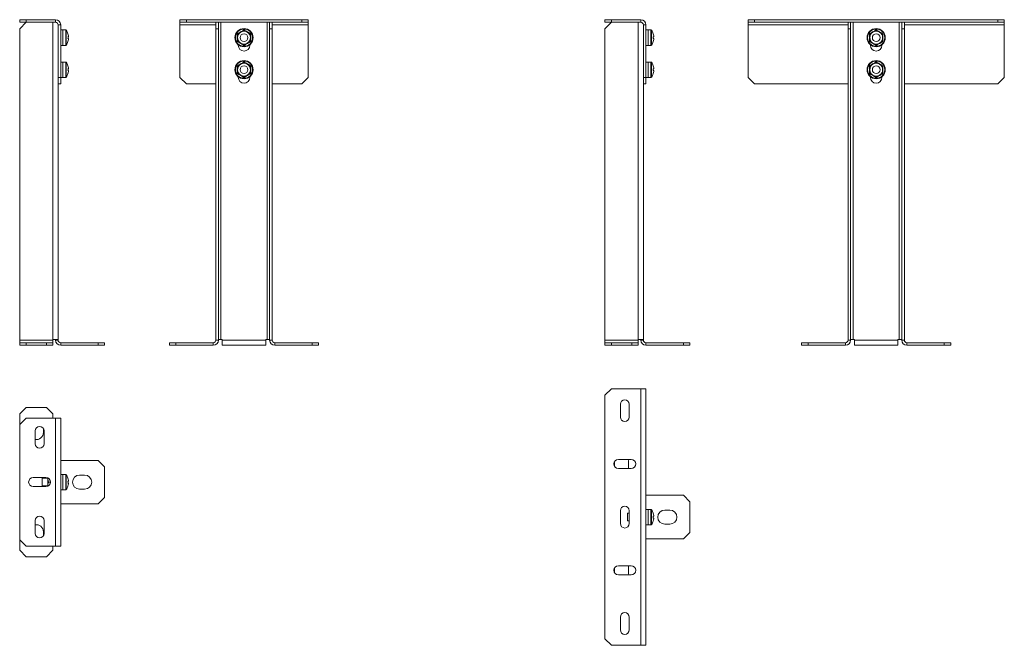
# Model space of a CAD drawing. Header units: millimetres. Extents: x -252 to 2017, y -866 to 296.
# Tile 1 of 3: x -252 to 516, y -668 to -180. Entities that reach past the tile are written whole.
import ezdxf

# ---------------------------------------------------------------- set-up
doc = ezdxf.new("R2010")
doc.units = ezdxf.units.MM

msp = doc.modelspace()

# ---------------------------------------------------------------- linework, layer by layer
at = {"color": 7, "linetype": 'Continuous', "lineweight": 15}
for p, q in [((-252.34, -182.4), (-252.34, -180.4)), ((-252.34, -180.4), (-247.34, -180.4)), ((-247.34, -182.4), (-252.34, -182.4)), ((-247.34, -182.4), (-252.34, -187.4)), ((-247.34, -180.4), (-247.34, -182.4)), ((-247.34, -180.4), (-224.34, -180.4)), ((-247.34, -182.4), (-224.34, -182.4)), ((-222.34, -184.4), (-222.34, -225.4)), ((-220.34, -184.4), (-220.34, -225.4)), ((-127.23, -182.4), (-127.23, -180.4)), ((-127.23, -180.4), (-122.23, -180.4)), ((-122.23, -182.4), (-127.23, -182.4)), ((-127.23, -182.4), (-127.23, -184.4)), ((-127.23, -184.4), (-127.23, -225.4)), ((-122.23, -180.4), (-122.23, -182.4)), ((-122.23, -180.4), (-32.23, -180.4)), ((-122.23, -182.4), (-32.23, -182.4)), ((-99.23, -187.4), (-99.23, -182.4)), ((-97.23, -182.4), (-97.23, -187.4)), ((-57.23, -187.4), (-57.23, -182.4)), ((-55.23, -182.4), (-55.23, -187.4)), ((-32.23, -182.4), (-32.23, -180.4)), ((-32.23, -180.4), (-27.23, -180.4)), ((-27.23, -182.4), (-32.23, -182.4)), ((-27.23, -180.4), (-27.23, -182.4)), ((-27.23, -182.4), (-27.23, -184.4)), ((-27.23, -184.4), (-27.23, -225.4)), ((204.47, -182.4), (204.47, -180.4)), ((204.47, -180.4), (209.47, -180.4)), ((209.47, -182.4), (204.47, -182.4)), ((209.47, -182.4), (204.47, -187.4)), ((209.47, -180.4), (209.47, -182.4)), ((209.47, -180.4), (232.47, -180.4)), ((209.47, -182.4), (232.47, -182.4)), ((234.47, -184.4), (234.47, -225.4)), ((236.47, -184.4), (236.47, -225.4)), ((316.17, -182.4), (316.17, -180.4)), ((316.17, -180.4), (321.17, -180.4)), ((321.17, -182.4), (316.17, -182.4)), ((316.17, -182.4), (316.17, -184.4)), ((316.17, -184.4), (316.17, -225.4)), ((321.17, -180.4), (321.17, -182.4)), ((321.17, -180.4), (511.17, -180.4)), ((321.17, -182.4), (511.17, -182.4)), ((394.17, -187.4), (394.17, -182.4)), ((396.17, -182.4), (396.17, -187.4)), ((436.17, -187.4), (436.17, -182.4)), ((438.17, -182.4), (438.17, -187.4)), ((511.17, -182.4), (511.17, -180.4)), ((511.17, -180.4), (516.17, -180.4)), ((516.17, -182.4), (511.17, -182.4)), ((516.17, -180.4), (516.17, -182.4)), ((516.17, -182.4), (516.17, -184.4)), ((516.17, -184.4), (516.17, -225.4)), ((-252.34, -430.4), (-252.34, -187.4)), ((-218.74, -188.4), (-220.34, -188.4)), ((-216.41, -188.4), (-218.74, -188.4)), ((-218.74, -194.4), (-218.74, -188.4)), ((-218.74, -188.4), (-218.74, -200.4)), ((-97.23, -187.4), (-99.23, -187.4)), ((-99.23, -430.4), (-99.23, -187.4)), ((-97.23, -430.4), (-97.23, -187.4)), ((-55.23, -187.4), (-57.23, -187.4)), ((-57.23, -430.4), (-57.23, -187.4)), ((-55.23, -430.4), (-55.23, -187.4)), ((204.47, -430.4), (204.47, -187.4)), ((238.07, -188.4), (236.47, -188.4)), ((240.39, -188.4), (238.07, -188.4)), ((238.07, -194.4), (238.07, -188.4)), ((238.07, -188.4), (238.07, -200.4)), ((396.17, -187.4), (394.17, -187.4)), ((394.17, -430.4), (394.17, -187.4)), ((396.17, -430.4), (396.17, -187.4)), ((438.17, -187.4), (436.17, -187.4)), ((436.17, -430.4), (436.17, -187.4)), ((438.17, -430.4), (438.17, -187.4)), ((-218.74, -200.4), (-218.74, -194.4)), ((-214.25, -193.69), (-214.65, -193.69)), ((-214.65, -195.11), (-214.25, -195.11)), ((-214.25, -193.06), (-214.25, -193.69)), ((-214.25, -195.11), (-214.25, -195.73)), ((238.07, -200.4), (238.07, -194.4)), ((242.55, -193.69), (242.15, -193.69)), ((242.15, -195.11), (242.55, -195.11)), ((242.55, -193.06), (242.55, -193.69)), ((242.55, -195.11), (242.55, -195.73)), ((-220.34, -200.4), (-218.74, -200.4)), ((-218.74, -200.4), (-216.41, -200.4)), ((-81.73, -199.89), (-81.73, -200.4)), ((-72.73, -200.4), (-72.73, -199.89)), ((236.47, -200.4), (238.07, -200.4)), ((238.07, -200.4), (240.39, -200.4)), ((411.67, -199.89), (411.67, -200.4)), ((420.67, -200.4), (420.67, -199.89)), ((-218.74, -213.4), (-220.34, -213.4)), ((-216.41, -213.4), (-218.74, -213.4)), ((-218.74, -219.4), (-218.74, -213.4)), ((-218.74, -213.4), (-218.74, -225.4)), ((238.07, -213.4), (236.47, -213.4)), ((240.39, -213.4), (238.07, -213.4)), ((238.07, -219.4), (238.07, -213.4)), ((238.07, -213.4), (238.07, -225.4)), ((-218.74, -225.4), (-218.74, -219.4)), ((-214.25, -218.69), (-214.65, -218.69)), ((-214.65, -220.11), (-214.25, -220.11)), ((-214.25, -218.06), (-214.25, -218.69)), ((-214.25, -220.11), (-214.25, -220.73)), ((238.07, -225.4), (238.07, -219.4)), ((242.55, -218.69), (242.15, -218.69)), ((242.15, -220.11), (242.55, -220.11)), ((242.55, -218.06), (242.55, -218.69)), ((242.55, -220.11), (242.55, -220.73)), ((-222.34, -225.4), (-220.34, -225.4)), ((-222.34, -230.4), (-222.34, -225.4)), ((-220.34, -230.4), (-222.34, -230.4)), ((-222.34, -429.76), (-222.34, -230.4)), ((-220.34, -225.4), (-218.74, -225.4)), ((-220.34, -225.4), (-220.34, -230.4)), ((-218.74, -225.4), (-216.41, -225.4)), ((-127.23, -225.4), (-122.23, -230.4)), ((-122.23, -230.4), (-99.23, -230.4)), ((-81.73, -224.89), (-81.73, -225.4)), ((-72.73, -225.4), (-72.73, -224.89)), ((-55.23, -230.4), (-32.23, -230.4)), ((-32.23, -230.4), (-27.23, -225.4)), ((234.47, -225.4), (236.47, -225.4)), ((234.47, -230.4), (234.47, -225.4)), ((236.47, -230.4), (234.47, -230.4)), ((234.47, -429.76), (234.47, -230.4)), ((236.47, -225.4), (238.07, -225.4)), ((236.47, -225.4), (236.47, -230.4)), ((238.07, -225.4), (240.39, -225.4)), ((316.17, -225.4), (321.17, -230.4)), ((321.17, -230.4), (394.17, -230.4)), ((411.67, -224.89), (411.67, -225.4)), ((420.67, -225.4), (420.67, -224.89)), ((438.17, -230.4), (511.17, -230.4)), ((511.17, -230.4), (516.17, -225.4)), ((-226.34, -430.4), (-226.34, -429.76)), ((-226.34, -429.76), (-222.34, -429.76)), ((-224.34, -429.76), (-224.34, -430.4)), ((-222.34, -430.4), (-222.34, -429.76)), ((-95.23, -429.76), (-97.23, -429.76)), ((-94.23, -429.76), (-95.23, -429.76)), ((-94.23, -430.4), (-94.23, -429.76)), ((-60.23, -429.76), (-60.23, -430.4)), ((-59.23, -429.76), (-60.23, -429.76)), ((-57.23, -429.76), (-59.23, -429.76)), ((230.47, -430.4), (230.47, -429.76)), ((230.47, -429.76), (234.47, -429.76)), ((232.47, -429.76), (232.47, -430.4)), ((234.47, -430.4), (234.47, -429.76)), ((398.17, -429.76), (396.17, -429.76)), ((399.17, -429.76), (398.17, -429.76)), ((399.17, -430.4), (399.17, -429.76)), ((433.17, -429.76), (433.17, -430.4)), ((434.17, -429.76), (433.17, -429.76)), ((436.17, -429.76), (434.17, -429.76)), ((-252.34, -432.4), (-252.34, -430.4)), ((-252.34, -434.4), (-252.34, -432.4)), ((-252.34, -432.4), (-247.34, -432.4)), ((-247.34, -434.4), (-252.34, -434.4)), ((-247.34, -432.4), (-247.34, -434.4)), ((-231.34, -432.4), (-247.34, -432.4)), ((-231.34, -434.4), (-247.34, -434.4)), ((-231.34, -434.4), (-231.34, -432.4)), ((-231.34, -432.4), (-226.34, -432.4)), ((-226.34, -434.4), (-231.34, -434.4)), ((-226.34, -430.4), (-226.34, -432.4)), ((-226.34, -432.4), (-226.34, -434.4)), ((-191.15, -432.4), (-220.34, -432.4)), ((-220.34, -434.4), (-191.15, -434.4)), ((-191.15, -434.4), (-191.15, -432.4)), ((-191.15, -432.4), (-186.15, -432.4)), ((-186.15, -434.4), (-191.15, -434.4)), ((-186.15, -432.4), (-186.15, -434.4)), ((-135.41, -434.4), (-135.41, -432.4)), ((-135.41, -432.4), (-130.41, -432.4)), ((-130.41, -434.4), (-135.41, -434.4)), ((-130.41, -432.4), (-130.41, -434.4)), ((-130.41, -432.4), (-101.23, -432.4)), ((-130.41, -434.4), (-101.23, -434.4)), ((-94.23, -430.4), (-94.23, -434.4)), ((-94.23, -434.4), (-60.23, -434.4)), ((-60.23, -434.4), (-60.23, -430.4)), ((-24.04, -432.4), (-53.23, -432.4)), ((-24.04, -434.4), (-53.23, -434.4)), ((-24.04, -434.4), (-24.04, -432.4)), ((-24.04, -432.4), (-19.04, -432.4)), ((-19.04, -434.4), (-24.04, -434.4)), ((-19.04, -432.4), (-19.04, -434.4)), ((204.47, -432.4), (204.47, -430.4)), ((204.47, -434.4), (204.47, -432.4)), ((204.47, -432.4), (209.47, -432.4)), ((209.47, -434.4), (204.47, -434.4)), ((209.47, -432.4), (209.47, -434.4)), ((225.47, -432.4), (209.47, -432.4)), ((225.47, -434.4), (209.47, -434.4)), ((225.47, -434.4), (225.47, -432.4)), ((225.47, -432.4), (230.47, -432.4)), ((230.47, -434.4), (225.47, -434.4)), ((230.47, -430.4), (230.47, -432.4)), ((230.47, -432.4), (230.47, -434.4)), ((265.65, -432.4), (236.47, -432.4)), ((236.47, -434.4), (265.65, -434.4)), ((265.65, -434.4), (265.65, -432.4)), ((265.65, -432.4), (270.65, -432.4)), ((270.65, -434.4), (265.65, -434.4)), ((270.65, -432.4), (270.65, -434.4)), ((357.98, -434.4), (357.98, -432.4)), ((357.98, -432.4), (362.98, -432.4)), ((362.98, -434.4), (357.98, -434.4)), ((362.98, -432.4), (362.98, -434.4)), ((362.98, -432.4), (392.17, -432.4)), ((362.98, -434.4), (392.17, -434.4)), ((399.17, -430.4), (399.17, -434.4)), ((399.17, -434.4), (433.17, -434.4)), ((433.17, -434.4), (433.17, -430.4)), ((469.35, -432.4), (440.17, -432.4)), ((469.35, -434.4), (440.17, -434.4)), ((469.35, -434.4), (469.35, -432.4)), ((469.35, -432.4), (474.35, -432.4)), ((474.35, -434.4), (469.35, -434.4)), ((474.35, -432.4), (474.35, -434.4)), ((209.47, -468.42), (204.47, -473.42)), ((209.47, -468.42), (232.47, -468.42)), ((232.47, -468.42), (236.47, -468.42)), ((236.47, -468.42), (236.47, -668.42)), ((204.47, -473.42), (204.47, -663.42)), ((-247.34, -482.95), (-252.34, -487.95)), ((-247.34, -482.95), (-231.34, -482.95)), ((-226.34, -487.95), (-231.34, -482.95)), ((216.47, -480.42), (216.47, -490.42)), ((223.47, -490.42), (223.47, -480.42)), ((-252.34, -487.95), (-252.34, -496.13)), ((-247.34, -491.13), (-252.34, -496.13)), ((-247.34, -491.13), (-224.34, -491.13)), ((-226.34, -487.95), (-226.34, -491.13)), ((-224.34, -491.13), (-220.34, -491.13)), ((-220.34, -491.13), (-220.34, -591.13)), ((-252.34, -496.13), (-252.34, -586.13)), ((-233.84, -499.33), (-233.84, -502.45)), ((-240.34, -501.13), (-240.34, -511.13)), ((-233.34, -511.13), (-233.34, -501.13)), ((-220.34, -524.13), (-191.15, -524.13)), ((-186.15, -529.13), (-191.15, -524.13)), ((-186.15, -529.13), (-186.15, -553.13)), ((211.97, -525.73), (212.01, -525.04)), ((211.97, -528.72), (211.97, -525.73)), ((224.97, -523.42), (214.97, -523.42)), ((222.97, -529.73), (222.93, -530.42)), ((222.97, -525.73), (222.97, -529.73)), ((-231.84, -537.63), (-241.84, -537.63)), ((-218.74, -535.13), (-220.34, -535.13)), ((-216.41, -535.13), (-218.74, -535.13)), ((-218.74, -547.13), (-218.74, -535.13)), ((-205.65, -535.63), (-201.65, -535.63)), ((214.97, -530.42), (224.97, -530.42)), ((-241.84, -544.63), (-231.84, -544.63)), ((-230.34, -538.13), (-234.74, -538.13)), ((-234.74, -538.13), (-234.74, -544.13)), ((-234.74, -544.13), (-230.34, -544.13)), ((-230.34, -537.97), (-230.34, -538.63)), ((-230.34, -538.63), (-230.34, -543.63)), ((-230.34, -543.63), (-230.27, -544.22)), ((-230.34, -544.3), (-230.34, -543.63)), ((-228.34, -541.13), (-229.74, -541.13)), ((-214.25, -540.42), (-214.65, -540.42)), ((-214.65, -541.84), (-214.25, -541.84)), ((-214.25, -539.8), (-214.25, -540.42)), ((-214.25, -541.84), (-214.25, -542.47)), ((-220.34, -547.13), (-218.74, -547.13)), ((-218.74, -547.13), (-216.41, -547.13)), ((-201.65, -546.63), (-205.65, -546.63)), ((-191.15, -558.13), (-186.15, -553.13)), ((236.47, -551.42), (265.65, -551.42)), ((270.65, -556.42), (265.65, -551.42)), ((-191.15, -558.13), (-220.34, -558.13)), ((270.65, -556.42), (270.65, -580.42)), ((216.47, -563.42), (216.47, -573.42)), ((223.47, -565.42), (222.07, -565.42)), ((222.07, -565.42), (222.07, -571.42)), ((223.47, -573.42), (223.47, -563.42)), ((238.07, -562.42), (236.47, -562.42)), ((240.39, -562.42), (238.07, -562.42)), ((238.07, -574.42), (238.07, -562.42)), ((242.55, -567.71), (242.15, -567.71)), ((242.55, -567.08), (242.55, -567.71)), ((251.15, -562.92), (255.15, -562.92)), ((-240.34, -571.13), (-240.34, -581.13)), ((-233.34, -581.13), (-233.34, -571.13)), ((222.07, -571.42), (223.47, -571.42)), ((236.47, -574.42), (238.07, -574.42)), ((238.07, -574.42), (240.39, -574.42)), ((242.15, -569.13), (242.55, -569.13)), ((242.55, -569.13), (242.55, -569.75)), ((255.15, -573.92), (251.15, -573.92)), ((-233.84, -579.82), (-233.84, -582.94)), ((265.65, -585.42), (270.65, -580.42)), ((-252.34, -586.13), (-247.34, -591.13)), ((-252.34, -594.32), (-252.34, -586.13)), ((-247.34, -591.13), (-224.34, -591.13)), ((-226.34, -594.32), (-226.34, -591.13)), ((-224.34, -591.13), (-220.34, -591.13)), ((265.65, -585.42), (236.47, -585.42)), ((-252.34, -594.32), (-247.34, -599.32)), ((-231.34, -599.32), (-247.34, -599.32)), ((-231.34, -599.32), (-226.34, -594.32)), ((224.97, -606.42), (214.97, -606.42)), ((222.93, -606.42), (222.97, -607.1)), ((222.97, -607.1), (222.97, -611.1)), ((211.97, -611.1), (211.97, -608.11)), ((212.01, -611.79), (211.97, -611.1)), ((214.97, -613.42), (224.97, -613.42)), ((216.47, -646.42), (216.47, -656.42)), ((223.47, -656.42), (223.47, -646.42)), ((204.47, -663.42), (209.47, -668.42)), ((209.47, -668.42), (232.47, -668.42)), ((232.47, -668.42), (236.47, -668.42))]:
    msp.add_line(p, q, dxfattribs=at)
at = {"color": 7, "linetype": 'Continuous', "lineweight": 0}
for p, q in [((-226.34, -429.76), (-226.34, -182.4)), ((-224.34, -182.4), (-224.34, -180.4)), ((-220.34, -184.4), (-222.34, -184.4)), ((-127.23, -184.4), (-99.23, -184.4)), ((-95.23, -429.76), (-95.23, -182.4)), ((-59.23, -429.76), (-59.23, -182.4)), ((-55.23, -184.4), (-27.23, -184.4)), ((230.47, -429.76), (230.47, -182.4)), ((232.47, -182.4), (232.47, -180.4)), ((236.47, -184.4), (234.47, -184.4)), ((316.17, -184.4), (394.17, -184.4)), ((398.17, -429.76), (398.17, -182.4)), ((434.17, -429.76), (434.17, -182.4)), ((438.17, -184.4), (516.17, -184.4)), ((-216.41, -188.4), (-216.41, -200.4)), ((-215.97, -188.63), (-215.97, -200.17)), ((240.39, -188.4), (240.39, -200.4)), ((240.84, -188.63), (240.84, -200.17)), ((-216.41, -213.4), (-216.41, -225.4)), ((-215.97, -213.63), (-215.97, -225.17)), ((240.39, -213.4), (240.39, -225.4)), ((240.84, -213.63), (240.84, -225.17)), ((-226.34, -430.4), (-252.34, -430.4)), ((-222.34, -430.4), (-224.34, -430.4)), ((-220.34, -432.4), (-220.34, -434.4)), ((-101.23, -434.4), (-101.23, -432.4)), ((-97.23, -430.4), (-99.23, -430.4)), ((-94.23, -430.4), (-60.23, -430.4)), ((-57.23, -430.4), (-55.23, -430.4)), ((-53.23, -434.4), (-53.23, -432.4)), ((230.47, -430.4), (204.47, -430.4)), ((234.47, -430.4), (232.47, -430.4)), ((236.47, -432.4), (236.47, -434.4)), ((392.17, -434.4), (392.17, -432.4)), ((396.17, -430.4), (394.17, -430.4)), ((399.17, -430.4), (433.17, -430.4)), ((436.17, -430.4), (438.17, -430.4)), ((440.17, -434.4), (440.17, -432.4)), ((232.47, -468.42), (232.47, -668.42)), ((-224.34, -491.13), (-224.34, -591.13)), ((-216.41, -535.13), (-216.41, -547.13)), ((-215.97, -535.36), (-215.97, -546.91)), ((240.39, -562.42), (240.39, -574.42)), ((240.84, -562.64), (240.84, -574.19))]:
    msp.add_line(p, q, dxfattribs=at)
at = {"color": 7, "linetype": 'Continuous', "lineweight": 15, "flags": 128}
for points in [[(-214.65, -191.3), (-214.64, -191.3), (-214.63, -191.3), (-214.63, -191.29), (-214.63, -191.29)], [(242.15, -191.3), (242.16, -191.3), (242.17, -191.3), (242.17, -191.29), (242.18, -191.29)], [(-214.63, -197.5), (-214.63, -197.5), (-214.63, -197.5), (-214.64, -197.49), (-214.65, -197.49)], [(242.18, -197.5), (242.17, -197.5), (242.17, -197.5), (242.16, -197.49), (242.15, -197.49)], [(-214.65, -216.3), (-214.64, -216.3), (-214.63, -216.3), (-214.63, -216.29), (-214.63, -216.29)], [(-214.63, -222.5), (-214.63, -222.5), (-214.63, -222.5), (-214.64, -222.49), (-214.65, -222.49)], [(242.15, -216.3), (242.16, -216.3), (242.17, -216.3), (242.17, -216.29), (242.18, -216.29)], [(242.18, -222.5), (242.17, -222.5), (242.17, -222.5), (242.16, -222.49), (242.15, -222.49)], [(-214.65, -538.04), (-214.64, -538.04), (-214.63, -538.03), (-214.63, -538.03), (-214.63, -538.03)], [(-214.63, -544.24), (-214.63, -544.24), (-214.63, -544.23), (-214.64, -544.23), (-214.65, -544.23)], [(242.15, -565.32), (242.16, -565.32), (242.17, -565.31), (242.17, -565.31), (242.18, -565.31)], [(242.18, -571.52), (242.17, -571.52), (242.17, -571.52), (242.16, -571.51), (242.15, -571.51)]]:
    msp.add_lwpolyline(points, dxfattribs=at)
at = {"color": 7, "linetype": 'Continuous', "lineweight": 15}
for centre, radius in [((-77.23, -194.4), 7.1), ((-77.23, -194.4), 3), ((416.17, -194.4), 7.1), ((416.17, -194.4), 3), ((-77.23, -219.4), 7.1), ((416.17, -219.4), 7.1), ((-77.23, -219.4), 3), ((416.17, -219.4), 3)]:
    msp.add_circle(centre, radius, dxfattribs=at)
at = {"color": 7, "linetype": 'Continuous', "lineweight": 0}
for centre in [(-77.23, -194.4), (416.17, -194.4), (-77.23, -219.4), (416.17, -219.4)]:
    msp.add_circle(centre, 6.73, dxfattribs=at)
at = {"color": 7, "linetype": 'Continuous', "lineweight": 15}
for centre, radius, start, end in [((-224.34, -184.4), 4, 0, 90), ((-224.34, -184.4), 2, 0, 90), ((232.47, -184.4), 4, 0, 90), ((232.47, -184.4), 2, 0, 90), ((-216.41, -188.94), 0.54, 35.25153, 90), ((-224.14, -194.4), 10, 18.08194, 35.25153), ((-224.14, -194.4), 9.97, 7.70666, 18.06049), ((-77.23, -194.4), 5, 120, 180), ((-77.23, -194.4), 5, 60, 120), ((-77.23, -194.4), 5, 0, 60), ((240.39, -188.94), 0.54, 35.25153, 90), ((232.67, -194.4), 10, 18.08194, 35.25153), ((232.67, -194.4), 9.97, 7.70666, 18.06049), ((416.17, -194.4), 5, 120, 180), ((416.17, -194.4), 5, 60, 120), ((416.17, -194.4), 5, 0, 60), ((-224.14, -194.4), 10, 324.74847, 341.91806), ((-225.68, -194.4), 11.05, 356.31615, 3.68385), ((-224.14, -194.4), 9.97, 341.93951, 352.29334), ((-77.23, -194.4), 5, 180, 240), ((-77.23, -194.4), 5, 240, 300), ((-77.23, -194.4), 5, 300, 0), ((232.67, -194.4), 10, 324.74847, 341.91806), ((231.12, -194.4), 11.05, 356.31615, 3.68385), ((232.67, -194.4), 9.97, 341.93951, 352.29334), ((416.17, -194.4), 5, 180, 240), ((416.17, -194.4), 5, 240, 300), ((416.17, -194.4), 5, 300, 0), ((-216.41, -199.86), 0.54, 270, 324.74847), ((-77.23, -200.4), 4.5, 180, 0), ((240.39, -199.86), 0.54, 270, 324.74847), ((416.17, -200.4), 4.5, 180, 0), ((-216.41, -213.94), 0.54, 35.25153, 90), ((-224.14, -219.4), 10, 18.08194, 35.25153), ((-77.23, -219.4), 5, 120, 180), ((-77.23, -219.4), 5, 60, 120), ((-77.23, -219.4), 5, 0, 60), ((240.39, -213.94), 0.54, 35.25153, 90), ((232.67, -219.4), 10, 18.08194, 35.25153), ((416.17, -219.4), 5, 120, 180), ((416.17, -219.4), 5, 60, 120), ((416.17, -219.4), 5, 0, 60), ((-224.14, -219.4), 10, 324.74847, 341.91806), ((-224.14, -219.4), 9.97, 7.70666, 18.06049), ((-225.68, -219.4), 11.05, 356.31615, 3.68385), ((-224.14, -219.4), 9.97, 341.93951, 352.29334), ((-77.23, -219.4), 5, 180, 240), ((-77.23, -219.4), 5, 300, 0), ((232.67, -219.4), 10, 324.74847, 341.91806), ((232.67, -219.4), 9.97, 7.70666, 18.06049), ((231.12, -219.4), 11.05, 356.31615, 3.68385), ((232.67, -219.4), 9.97, 341.93951, 352.29334), ((416.17, -219.4), 5, 180, 240), ((416.17, -219.4), 5, 300, 0), ((-216.41, -224.86), 0.54, 270, 324.74847), ((-77.23, -225.4), 4.5, 180, 0), ((-77.23, -219.4), 5, 240, 300), ((240.39, -224.86), 0.54, 270, 324.74847), ((416.17, -225.4), 4.5, 180, 0), ((416.17, -219.4), 5, 240, 300), ((-220.34, -430.4), 4, 180, 270), ((-220.34, -430.4), 2, 180, 270), ((-101.23, -430.4), 4, 270, 0), ((-101.23, -430.4), 2, 270, 0), ((-53.23, -430.4), 4, 180, 270), ((-53.23, -430.4), 2, 180, 270), ((236.47, -430.4), 4, 180, 270), ((236.47, -430.4), 2, 180, 270), ((392.17, -430.4), 2, 270, 0), ((392.17, -430.4), 4, 270, 0), ((440.17, -430.4), 4, 180, 270), ((440.17, -430.4), 2, 180, 270), ((219.97, -480.42), 3.5, 0, 180), ((219.97, -490.42), 3.5, 180, 0), ((-236.84, -501.13), 3.5, 0, 180), ((-239.34, -502.45), 5.5, 259.52432, 0), ((-236.84, -511.13), 3.5, 180, 0), ((214.97, -526.92), 3.5, 90, 270), ((217.47, -525.73), 5.5, 0, 24.90571), ((224.97, -526.92), 3.5, 270, 90), ((-241.84, -541.13), 3.5, 90, 270), ((-231.84, -541.13), 3.5, 270, 90), ((-216.41, -535.67), 0.54, 35.25153, 90), ((-224.14, -541.13), 10, 18.08194, 35.25153), ((-205.65, -541.13), 5.5, 90, 270), ((-201.65, -541.13), 5.5, 270, 90), ((-224.14, -541.13), 10, 324.74847, 341.91806), ((-224.14, -541.13), 9.97, 7.70666, 18.06049), ((-225.68, -541.13), 11.05, 356.31615, 3.68385), ((-224.14, -541.13), 9.97, 341.93951, 352.29334), ((-216.41, -546.59), 0.54, 270, 324.74847), ((219.97, -563.42), 3.5, 0, 180), ((-236.84, -571.13), 3.5, 0, 180), ((240.39, -562.96), 0.54, 35.25153, 90), ((232.67, -568.42), 10, 18.08194, 35.25153), ((232.67, -568.42), 9.97, 7.70666, 18.06049), ((231.12, -568.42), 11.05, 356.31615, 3.68385), ((251.15, -568.42), 5.5, 90, 270), ((255.15, -568.42), 5.5, 270, 90), ((-239.34, -579.82), 5.5, 0, 100.47568), ((219.97, -573.42), 3.5, 180, 0), ((240.39, -573.88), 0.54, 270, 324.74847), ((232.67, -568.42), 10, 324.74847, 341.91806), ((232.67, -568.42), 9.97, 341.93951, 352.29334), ((-236.84, -581.13), 3.5, 180, 0), ((214.97, -609.92), 3.5, 90, 270), ((224.97, -609.92), 3.5, 270, 90), ((217.47, -611.1), 5.5, 335.09429, 0), ((219.97, -646.42), 3.5, 0, 180), ((219.97, -656.42), 3.5, 180, 0)]:
    msp.add_arc(centre, radius, start, end, dxfattribs=at)
at = {"color": 7, "linetype": 'Continuous', "lineweight": 0}
for points, knots in [([(-82.48, -191.36), (-82.27, -191.25), (-81.24, -190.66), (-79.46, -189.65), (-77.93, -188.75), (-77.23, -188.33)], [0, 0, 0, 0, 0.118084, 0.592258, 1, 1, 1, 1]), ([(-82.48, -197.43), (-82.48, -197.19), (-82.47, -196.01), (-82.46, -193.96), (-82.47, -192.18), (-82.48, -191.36)], [0, 0, 0, 0, 0.1180833, 0.5922585, 1, 1, 1, 1]), ([(-77.23, -188.33), (-77.02, -188.45), (-76, -189.05), (-74.23, -190.08), (-72.69, -190.96), (-71.97, -191.36)], [0, 0, 0, 0, 0.118084, 0.592258, 1, 1, 1, 1]), ([(-71.97, -191.36), (-71.97, -191.6), (-71.98, -192.79), (-71.99, -194.83), (-71.98, -196.61), (-71.97, -197.43)], [0, 0, 0, 0, 0.118083, 0.592259, 1, 1, 1, 1]), ([(410.91, -191.36), (411.12, -191.25), (412.15, -190.66), (413.93, -189.65), (415.46, -188.75), (416.17, -188.33)], [0, 0, 0, 0, 0.118084, 0.592258, 1, 1, 1, 1]), ([(410.91, -197.43), (410.91, -197.19), (410.92, -196.01), (410.93, -193.96), (410.92, -192.18), (410.91, -191.36)], [0, 0, 0, 0, 0.1180833, 0.5922585, 1, 1, 1, 1]), ([(416.17, -188.33), (416.37, -188.45), (417.39, -189.05), (419.16, -190.08), (420.7, -190.96), (421.42, -191.36)], [0, 0, 0, 0, 0.118084, 0.592258, 1, 1, 1, 1]), ([(421.42, -191.36), (421.42, -191.6), (421.41, -192.79), (421.4, -194.83), (421.41, -196.61), (421.42, -197.43)], [0, 0, 0, 0, 0.118083, 0.592259, 1, 1, 1, 1]), ([(-77.23, -200.46), (-77.43, -200.34), (-78.45, -199.74), (-80.22, -198.71), (-81.76, -197.83), (-82.48, -197.43)], [0, 0, 0, 0, 0.118083, 0.592258, 1, 1, 1, 1]), ([(-71.97, -197.43), (-72.18, -197.55), (-73.21, -198.13), (-74.99, -199.15), (-76.52, -200.05), (-77.23, -200.46)], [0, 0, 0, 0, 0.118083, 0.592258, 1, 1, 1, 1]), ([(416.17, -200.46), (415.96, -200.34), (414.94, -199.74), (413.17, -198.71), (411.63, -197.83), (410.91, -197.43)], [0, 0, 0, 0, 0.118083, 0.592258, 1, 1, 1, 1]), ([(421.42, -197.43), (421.21, -197.55), (420.18, -198.13), (418.4, -199.15), (416.87, -200.05), (416.17, -200.46)], [0, 0, 0, 0, 0.118083, 0.592258, 1, 1, 1, 1]), ([(-82.48, -216.36), (-82.27, -216.25), (-81.24, -215.66), (-79.46, -214.65), (-77.93, -213.75), (-77.23, -213.33)], [0, 0, 0, 0, 0.118084, 0.592258, 1, 1, 1, 1]), ([(-77.23, -213.33), (-77.02, -213.45), (-76, -214.05), (-74.23, -215.08), (-72.69, -215.96), (-71.97, -216.36)], [0, 0, 0, 0, 0.118084, 0.592258, 1, 1, 1, 1]), ([(410.91, -216.36), (411.12, -216.25), (412.15, -215.66), (413.93, -214.65), (415.46, -213.75), (416.17, -213.33)], [0, 0, 0, 0, 0.118084, 0.592258, 1, 1, 1, 1]), ([(416.17, -213.33), (416.37, -213.45), (417.39, -214.05), (419.16, -215.08), (420.7, -215.96), (421.42, -216.36)], [0, 0, 0, 0, 0.118084, 0.592258, 1, 1, 1, 1]), ([(-82.48, -222.43), (-82.48, -222.19), (-82.47, -221.01), (-82.46, -218.96), (-82.47, -217.18), (-82.48, -216.36)], [0, 0, 0, 0, 0.118083, 0.592259, 1, 1, 1, 1]), ([(-77.23, -225.46), (-77.43, -225.34), (-78.45, -224.74), (-80.22, -223.71), (-81.76, -222.83), (-82.48, -222.43)], [0, 0, 0, 0, 0.118083, 0.592258, 1, 1, 1, 1]), ([(-71.97, -222.43), (-72.18, -222.55), (-73.21, -223.13), (-74.99, -224.15), (-76.52, -225.05), (-77.23, -225.46)], [0, 0, 0, 0, 0.118084, 0.592258, 1, 1, 1, 1]), ([(-71.97, -216.36), (-71.97, -216.6), (-71.98, -217.79), (-71.99, -219.83), (-71.98, -221.61), (-71.97, -222.43)], [0, 0, 0, 0, 0.118083, 0.592259, 1, 1, 1, 1]), ([(410.91, -222.43), (410.91, -222.19), (410.92, -221.01), (410.93, -218.96), (410.92, -217.18), (410.91, -216.36)], [0, 0, 0, 0, 0.118083, 0.592259, 1, 1, 1, 1]), ([(416.17, -225.46), (415.96, -225.34), (414.94, -224.74), (413.17, -223.71), (411.63, -222.83), (410.91, -222.43)], [0, 0, 0, 0, 0.118083, 0.592258, 1, 1, 1, 1]), ([(421.42, -222.43), (421.21, -222.55), (420.18, -223.13), (418.4, -224.15), (416.87, -225.05), (416.17, -225.46)], [0, 0, 0, 0, 0.118084, 0.592258, 1, 1, 1, 1]), ([(421.42, -216.36), (421.42, -216.6), (421.41, -217.79), (421.4, -219.83), (421.41, -221.61), (421.42, -222.43)], [0, 0, 0, 0, 0.118083, 0.592259, 1, 1, 1, 1])]:
    msp.add_open_spline(points, degree=3, knots=knots, dxfattribs=at)
at = {"color": 7, "linetype": 'Continuous', "lineweight": 15}
for points, knots in [([(-82.48, -191.36), (-82.48, -191.36), (-82.44, -191.39), (-82.37, -191.43), (-82.29, -191.47), (-82.24, -191.5), (-82.23, -191.51), (-82.23, -191.51)], [0, 0, 0, 0, 0.007914, 0.267535, 0.528604, 0.763815, 1, 1, 1, 1]), ([(-82.23, -191.51), (-81.87, -191.3), (-81.14, -190.89), (-80.29, -190.39), (-79.81, -190.12), (-79.73, -190.07)], [0, 0, 0, 0, 0.442922, 0.896343, 1, 1, 1, 1]), ([(-82.23, -194.4), (-82.23, -194.25), (-82.23, -193.71), (-82.23, -192.76), (-82.23, -191.95), (-82.23, -191.54), (-82.23, -191.51)], [0, 0, 0, 0, 0.148154, 0.552, 0.965648, 1, 1, 1, 1]), ([(-79.73, -190.07), (-79.39, -189.87), (-78.7, -189.47), (-77.87, -188.99), (-77.38, -188.71), (-77.23, -188.62)], [0, 0, 0, 0, 0.39547, 0.801975, 1, 1, 1, 1]), ([(-77.23, -188.33), (-77.23, -188.33), (-77.23, -188.37), (-77.23, -188.45), (-77.23, -188.55), (-77.23, -188.61), (-77.23, -188.62), (-77.23, -188.62)], [0, 0, 0, 0, 0.007915, 0.267535, 0.528602, 0.763815, 1, 1, 1, 1]), ([(-77.23, -188.62), (-76.87, -188.83), (-76.14, -189.25), (-75.29, -189.74), (-74.81, -190.02), (-74.73, -190.07)], [0, 0, 0, 0, 0.442922, 0.896344, 1, 1, 1, 1]), ([(-74.73, -190.07), (-74.39, -190.26), (-73.7, -190.66), (-72.87, -191.14), (-72.38, -191.42), (-72.23, -191.51)], [0, 0, 0, 0, 0.39547, 0.801975, 1, 1, 1, 1]), ([(-72.23, -191.51), (-72.22, -191.51), (-72.21, -191.5), (-72.16, -191.47), (-72.08, -191.43), (-72.01, -191.39), (-71.97, -191.36), (-71.97, -191.36)], [0, 0, 0, 0, 0.236185, 0.471396, 0.732465, 0.992086, 1, 1, 1, 1]), ([(-72.23, -194.4), (-72.23, -194.25), (-72.23, -193.71), (-72.23, -192.76), (-72.23, -191.95), (-72.23, -191.54), (-72.23, -191.51)], [0, 0, 0, 0, 0.148154, 0.552, 0.965648, 1, 1, 1, 1]), ([(410.91, -191.36), (410.91, -191.36), (410.95, -191.39), (411.02, -191.43), (411.1, -191.47), (411.15, -191.5), (411.16, -191.51), (411.17, -191.51)], [0, 0, 0, 0, 0.007914, 0.267535, 0.528604, 0.763815, 1, 1, 1, 1]), ([(411.17, -191.51), (411.52, -191.3), (412.25, -190.89), (413.1, -190.39), (413.58, -190.12), (413.67, -190.07)], [0, 0, 0, 0, 0.442922, 0.896343, 1, 1, 1, 1]), ([(411.17, -194.4), (411.17, -194.25), (411.17, -193.71), (411.17, -192.76), (411.17, -191.95), (411.17, -191.54), (411.17, -191.51)], [0, 0, 0, 0, 0.148154, 0.552, 0.965648, 1, 1, 1, 1]), ([(413.67, -190.07), (414, -189.87), (414.69, -189.47), (415.52, -188.99), (416.01, -188.71), (416.17, -188.62)], [0, 0, 0, 0, 0.39547, 0.801975, 1, 1, 1, 1]), ([(416.17, -188.33), (416.17, -188.33), (416.17, -188.37), (416.17, -188.45), (416.17, -188.55), (416.17, -188.61), (416.17, -188.62), (416.17, -188.62)], [0, 0, 0, 0, 0.007915, 0.267535, 0.528602, 0.763815, 1, 1, 1, 1]), ([(416.17, -188.62), (416.52, -188.83), (417.25, -189.25), (418.1, -189.74), (418.58, -190.02), (418.67, -190.07)], [0, 0, 0, 0, 0.442922, 0.896344, 1, 1, 1, 1]), ([(418.67, -190.07), (419, -190.26), (419.69, -190.66), (420.52, -191.14), (421.01, -191.42), (421.17, -191.51)], [0, 0, 0, 0, 0.39547, 0.801975, 1, 1, 1, 1]), ([(421.17, -191.51), (421.17, -191.51), (421.18, -191.5), (421.23, -191.47), (421.31, -191.43), (421.38, -191.39), (421.42, -191.36), (421.42, -191.36)], [0, 0, 0, 0, 0.236185, 0.471396, 0.732465, 0.992086, 1, 1, 1, 1]), ([(421.17, -194.4), (421.17, -194.25), (421.17, -193.71), (421.17, -192.76), (421.17, -191.95), (421.17, -191.54), (421.17, -191.51)], [0, 0, 0, 0, 0.148154, 0.552, 0.965648, 1, 1, 1, 1]), ([(-82.48, -197.43), (-82.48, -197.43), (-82.44, -197.41), (-82.37, -197.37), (-82.29, -197.32), (-82.24, -197.29), (-82.23, -197.29), (-82.23, -197.28)], [0, 0, 0, 0, 0.007913, 0.267535, 0.528603, 0.763815, 1, 1, 1, 1]), ([(-82.23, -197.28), (-82.23, -197.04), (-82.23, -196.46), (-82.23, -195.49), (-82.23, -194.77), (-82.23, -194.4)], [0, 0, 0, 0, 0.262707, 0.627492, 1, 1, 1, 1]), ([(-79.73, -198.73), (-80.06, -198.53), (-80.75, -198.14), (-81.58, -197.66), (-82.07, -197.38), (-82.23, -197.28)], [0, 0, 0, 0, 0.39547, 0.801975, 1, 1, 1, 1]), ([(-77.23, -200.17), (-77.58, -199.96), (-78.31, -199.55), (-79.16, -199.05), (-79.64, -198.78), (-79.73, -198.73)], [0, 0, 0, 0, 0.442922, 0.896344, 1, 1, 1, 1]), ([(-74.73, -198.73), (-75.06, -198.92), (-75.75, -199.32), (-76.58, -199.8), (-77.07, -200.08), (-77.23, -200.17)], [0, 0, 0, 0, 0.39547, 0.801974, 1, 1, 1, 1]), ([(-72.23, -197.28), (-72.58, -197.49), (-73.31, -197.91), (-74.16, -198.4), (-74.64, -198.68), (-74.73, -198.73)], [0, 0, 0, 0, 0.4429221, 0.8963427, 1, 1, 1, 1]), ([(-72.23, -197.28), (-72.23, -197.04), (-72.23, -196.46), (-72.23, -195.49), (-72.23, -194.77), (-72.23, -194.4)], [0, 0, 0, 0, 0.262707, 0.627492, 1, 1, 1, 1]), ([(-72.23, -197.28), (-72.22, -197.29), (-72.21, -197.29), (-72.16, -197.32), (-72.08, -197.37), (-72.01, -197.41), (-71.97, -197.43), (-71.97, -197.43)], [0, 0, 0, 0, 0.236185, 0.471397, 0.732465, 0.992087, 1, 1, 1, 1]), ([(410.91, -197.43), (410.91, -197.43), (410.95, -197.41), (411.02, -197.37), (411.1, -197.32), (411.15, -197.29), (411.16, -197.29), (411.17, -197.28)], [0, 0, 0, 0, 0.007913, 0.267535, 0.528603, 0.763815, 1, 1, 1, 1]), ([(411.17, -197.28), (411.17, -197.04), (411.17, -196.11), (411.17, -195.13), (411.17, -194.4)], [0, 0, 0, 0, 0.263254, 1, 1, 1, 1]), ([(413.67, -198.73), (413.33, -198.53), (412.64, -198.14), (411.81, -197.66), (411.32, -197.38), (411.17, -197.28)], [0, 0, 0, 0, 0.39547, 0.801975, 1, 1, 1, 1]), ([(416.17, -200.17), (415.81, -199.96), (415.08, -199.55), (414.23, -199.05), (413.75, -198.78), (413.67, -198.73)], [0, 0, 0, 0, 0.442922, 0.896344, 1, 1, 1, 1]), ([(418.67, -198.73), (418.33, -198.92), (417.64, -199.32), (416.81, -199.8), (416.32, -200.08), (416.17, -200.17)], [0, 0, 0, 0, 0.39547, 0.801974, 1, 1, 1, 1]), ([(421.17, -197.28), (420.81, -197.49), (420.08, -197.91), (419.23, -198.4), (418.75, -198.68), (418.67, -198.73)], [0, 0, 0, 0, 0.4429221, 0.8963427, 1, 1, 1, 1]), ([(421.17, -197.28), (421.17, -197.04), (421.17, -196.11), (421.17, -195.13), (421.17, -194.4)], [0, 0, 0, 0, 0.263254, 1, 1, 1, 1]), ([(421.17, -197.28), (421.17, -197.29), (421.18, -197.29), (421.23, -197.32), (421.31, -197.37), (421.38, -197.41), (421.42, -197.43), (421.42, -197.43)], [0, 0, 0, 0, 0.236185, 0.471397, 0.732465, 0.992087, 1, 1, 1, 1]), ([(-77.23, -200.17), (-77.23, -200.17), (-77.23, -200.18), (-77.23, -200.25), (-77.23, -200.34), (-77.23, -200.42), (-77.23, -200.46), (-77.23, -200.46)], [0, 0, 0, 0, 0.236185, 0.471398, 0.732467, 0.992087, 1, 1, 1, 1]), ([(416.17, -200.17), (416.17, -200.17), (416.17, -200.18), (416.17, -200.25), (416.17, -200.34), (416.17, -200.42), (416.17, -200.46), (416.17, -200.46)], [0, 0, 0, 0, 0.236185, 0.471398, 0.732467, 0.992087, 1, 1, 1, 1]), ([(-82.23, -216.51), (-81.87, -216.3), (-81.14, -215.89), (-80.29, -215.39), (-79.81, -215.12), (-79.73, -215.07)], [0, 0, 0, 0, 0.4429218, 0.8963427, 1, 1, 1, 1]), ([(-79.73, -215.07), (-79.39, -214.87), (-78.7, -214.47), (-77.87, -213.99), (-77.38, -213.71), (-77.23, -213.62)], [0, 0, 0, 0, 0.39547, 0.801975, 1, 1, 1, 1]), ([(-77.23, -213.33), (-77.23, -213.33), (-77.23, -213.37), (-77.23, -213.45), (-77.23, -213.55), (-77.23, -213.61), (-77.23, -213.62), (-77.23, -213.62)], [0, 0, 0, 0, 0.007916, 0.267533, 0.528602, 0.763815, 1, 1, 1, 1]), ([(-77.23, -213.62), (-76.87, -213.83), (-76.14, -214.25), (-75.29, -214.74), (-74.81, -215.02), (-74.73, -215.07)], [0, 0, 0, 0, 0.442922, 0.896344, 1, 1, 1, 1]), ([(-74.73, -215.07), (-74.39, -215.26), (-73.7, -215.66), (-72.87, -216.14), (-72.38, -216.42), (-72.23, -216.51)], [0, 0, 0, 0, 0.39547, 0.801975, 1, 1, 1, 1]), ([(411.17, -216.51), (411.52, -216.3), (412.25, -215.89), (413.1, -215.39), (413.58, -215.12), (413.67, -215.07)], [0, 0, 0, 0, 0.4429218, 0.8963427, 1, 1, 1, 1]), ([(413.67, -215.07), (414, -214.87), (414.69, -214.47), (415.52, -213.99), (416.01, -213.71), (416.17, -213.62)], [0, 0, 0, 0, 0.39547, 0.801975, 1, 1, 1, 1]), ([(416.17, -213.33), (416.17, -213.33), (416.17, -213.37), (416.17, -213.45), (416.17, -213.55), (416.17, -213.61), (416.17, -213.62), (416.17, -213.62)], [0, 0, 0, 0, 0.007916, 0.267533, 0.528602, 0.763815, 1, 1, 1, 1]), ([(416.17, -213.62), (416.52, -213.83), (417.25, -214.25), (418.1, -214.74), (418.58, -215.02), (418.67, -215.07)], [0, 0, 0, 0, 0.442922, 0.896344, 1, 1, 1, 1]), ([(418.67, -215.07), (419, -215.26), (419.69, -215.66), (420.52, -216.14), (421.01, -216.42), (421.17, -216.51)], [0, 0, 0, 0, 0.39547, 0.801975, 1, 1, 1, 1]), ([(-82.48, -216.36), (-82.48, -216.36), (-82.44, -216.39), (-82.37, -216.43), (-82.29, -216.47), (-82.24, -216.5), (-82.23, -216.51), (-82.23, -216.51)], [0, 0, 0, 0, 0.007913, 0.267535, 0.528603, 0.763815, 1, 1, 1, 1]), ([(-82.48, -222.43), (-82.48, -222.43), (-82.44, -222.41), (-82.37, -222.37), (-82.29, -222.32), (-82.24, -222.29), (-82.23, -222.29), (-82.23, -222.28)], [0, 0, 0, 0, 0.007916, 0.267534, 0.528605, 0.763815, 1, 1, 1, 1]), ([(-82.23, -219.4), (-82.23, -219.25), (-82.23, -218.71), (-82.23, -217.76), (-82.23, -216.95), (-82.23, -216.54), (-82.23, -216.51)], [0, 0, 0, 0, 0.148155, 0.552001, 0.965647, 1, 1, 1, 1]), ([(-82.23, -222.28), (-82.23, -222.04), (-82.23, -221.46), (-82.23, -220.49), (-82.23, -219.77), (-82.23, -219.4)], [0, 0, 0, 0, 0.262707, 0.627493, 1, 1, 1, 1]), ([(-79.73, -223.73), (-80.06, -223.53), (-80.75, -223.14), (-81.58, -222.66), (-82.07, -222.38), (-82.23, -222.28)], [0, 0, 0, 0, 0.39547, 0.801975, 1, 1, 1, 1]), ([(-72.23, -222.28), (-72.58, -222.49), (-73.31, -222.91), (-74.16, -223.4), (-74.64, -223.68), (-74.73, -223.73)], [0, 0, 0, 0, 0.442922, 0.896343, 1, 1, 1, 1]), ([(-72.23, -216.51), (-72.22, -216.51), (-72.21, -216.5), (-72.16, -216.47), (-72.08, -216.43), (-72.01, -216.39), (-71.97, -216.36), (-71.97, -216.36)], [0, 0, 0, 0, 0.236185, 0.471397, 0.732465, 0.992087, 1, 1, 1, 1]), ([(-72.23, -219.4), (-72.23, -219.25), (-72.23, -218.71), (-72.23, -217.76), (-72.23, -216.95), (-72.23, -216.54), (-72.23, -216.51)], [0, 0, 0, 0, 0.148155, 0.552001, 0.965647, 1, 1, 1, 1]), ([(-72.23, -222.28), (-72.23, -222.04), (-72.23, -221.46), (-72.23, -220.49), (-72.23, -219.77), (-72.23, -219.4)], [0, 0, 0, 0, 0.262707, 0.627493, 1, 1, 1, 1]), ([(-72.23, -222.28), (-72.22, -222.29), (-72.21, -222.29), (-72.16, -222.32), (-72.08, -222.37), (-72.01, -222.41), (-71.97, -222.43), (-71.97, -222.43)], [0, 0, 0, 0, 0.236185, 0.471395, 0.732466, 0.992084, 1, 1, 1, 1]), ([(410.91, -216.36), (410.91, -216.36), (410.95, -216.39), (411.02, -216.43), (411.1, -216.47), (411.15, -216.5), (411.16, -216.51), (411.17, -216.51)], [0, 0, 0, 0, 0.007913, 0.267535, 0.528603, 0.763815, 1, 1, 1, 1]), ([(410.91, -222.43), (410.91, -222.43), (410.95, -222.41), (411.02, -222.37), (411.1, -222.32), (411.15, -222.29), (411.16, -222.29), (411.17, -222.28)], [0, 0, 0, 0, 0.007916, 0.267534, 0.528605, 0.763815, 1, 1, 1, 1]), ([(411.17, -219.4), (411.17, -219.25), (411.17, -218.71), (411.17, -217.76), (411.17, -216.95), (411.17, -216.54), (411.17, -216.51)], [0, 0, 0, 0, 0.148155, 0.552001, 0.965647, 1, 1, 1, 1]), ([(411.17, -222.28), (411.17, -222.04), (411.17, -221.11), (411.17, -220.13), (411.17, -219.4)], [0, 0, 0, 0, 0.263255, 1, 1, 1, 1]), ([(413.67, -223.73), (413.33, -223.53), (412.64, -223.14), (411.81, -222.66), (411.32, -222.38), (411.17, -222.28)], [0, 0, 0, 0, 0.39547, 0.801975, 1, 1, 1, 1]), ([(421.17, -222.28), (420.81, -222.49), (420.08, -222.91), (419.23, -223.4), (418.75, -223.68), (418.67, -223.73)], [0, 0, 0, 0, 0.442922, 0.896343, 1, 1, 1, 1]), ([(421.17, -216.51), (421.17, -216.51), (421.18, -216.5), (421.23, -216.47), (421.31, -216.43), (421.38, -216.39), (421.42, -216.36), (421.42, -216.36)], [0, 0, 0, 0, 0.236185, 0.471397, 0.732465, 0.992087, 1, 1, 1, 1]), ([(421.17, -219.4), (421.17, -219.25), (421.17, -218.71), (421.17, -217.76), (421.17, -216.95), (421.17, -216.54), (421.17, -216.51)], [0, 0, 0, 0, 0.148155, 0.552001, 0.965647, 1, 1, 1, 1]), ([(421.17, -222.28), (421.17, -222.04), (421.17, -221.11), (421.17, -220.13), (421.17, -219.4)], [0, 0, 0, 0, 0.263255, 1, 1, 1, 1]), ([(421.17, -222.28), (421.17, -222.29), (421.18, -222.29), (421.23, -222.32), (421.31, -222.37), (421.38, -222.41), (421.42, -222.43), (421.42, -222.43)], [0, 0, 0, 0, 0.236185, 0.471395, 0.732466, 0.992084, 1, 1, 1, 1]), ([(-77.23, -225.17), (-77.58, -224.96), (-78.31, -224.55), (-79.16, -224.05), (-79.64, -223.78), (-79.73, -223.73)], [0, 0, 0, 0, 0.442922, 0.896343, 1, 1, 1, 1]), ([(-74.73, -223.73), (-75.06, -223.92), (-75.75, -224.32), (-76.58, -224.8), (-77.07, -225.08), (-77.23, -225.17)], [0, 0, 0, 0, 0.39547, 0.801974, 1, 1, 1, 1]), ([(-77.23, -225.17), (-77.23, -225.17), (-77.23, -225.18), (-77.23, -225.25), (-77.23, -225.34), (-77.23, -225.42), (-77.23, -225.46), (-77.23, -225.46)], [0, 0, 0, 0, 0.236185, 0.471402, 0.732466, 0.99209, 1, 1, 1, 1]), ([(416.17, -225.17), (415.81, -224.96), (415.08, -224.55), (414.23, -224.05), (413.75, -223.78), (413.67, -223.73)], [0, 0, 0, 0, 0.442922, 0.896343, 1, 1, 1, 1]), ([(418.67, -223.73), (418.33, -223.92), (417.64, -224.32), (416.81, -224.8), (416.32, -225.08), (416.17, -225.17)], [0, 0, 0, 0, 0.39547, 0.801974, 1, 1, 1, 1]), ([(416.17, -225.17), (416.17, -225.17), (416.17, -225.18), (416.17, -225.25), (416.17, -225.34), (416.17, -225.42), (416.17, -225.46), (416.17, -225.46)], [0, 0, 0, 0, 0.236185, 0.471402, 0.732466, 0.99209, 1, 1, 1, 1]), ([(-230.28, -538.07), (-230.3, -538.17), (-230.34, -538.36), (-230.34, -538.55), (-230.34, -538.63)], [0, 0, 0, 0, 0.531496, 1, 1, 1, 1]), ([(-230.34, -538.63), (-230.31, -538.97), (-230.27, -539.66), (-230.01, -540.49), (-229.8, -540.98), (-229.74, -541.13)], [0, 0, 0, 0, 0.39547, 0.801975, 1, 1, 1, 1]), ([(-229.74, -541.13), (-229.88, -541.49), (-230.18, -542.22), (-230.33, -543.07), (-230.33, -543.55), (-230.34, -543.63)], [0, 0, 0, 0, 0.442922, 0.896344, 1, 1, 1, 1])]:
    msp.add_open_spline(points, degree=3, knots=knots, dxfattribs=at)

doc.saveas('drawing.dxf')
